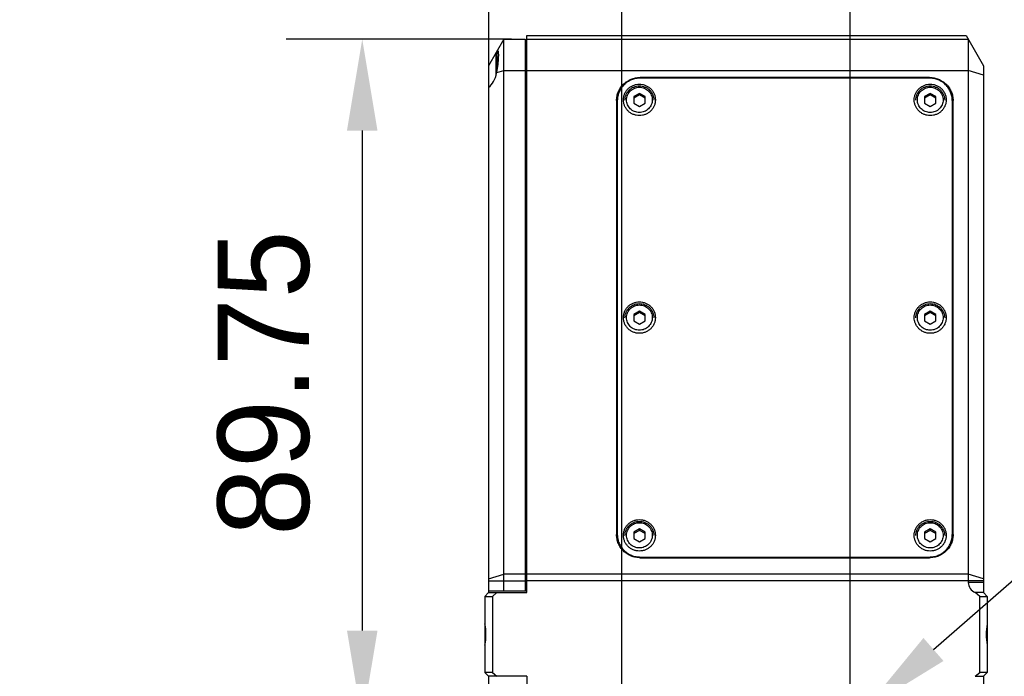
# Model space of a CAD drawing. Header units: millimetres. Extents: x 222 to 446, y -355 to -187.
# Tile 22 of 28: x 345 to 377, y -265 to -243. Entities that reach past the tile are written whole.
import ezdxf

# ---------------------------------------------------------------- set-up
doc = ezdxf.new("R2010")
doc.units = ezdxf.units.MM
doc.header["$LTSCALE"] = 23.1
doc.header["$PDMODE"] = 3
doc.header["$PDSIZE"] = 8
doc.layers.get('0').update_dxf_attribs({"linetype": 'CONTINUOUS'})
doc.layers.get('Defpoints').update_dxf_attribs({"linetype": 'CONTINUOUS'})
doc.layers.add('00_COMPONENTS', color=7, linetype='CONTINUOUS')
doc.layers.add('51__DRAFT_DIMS', color=7, linetype='CONTINUOUS')
doc.styles.get("Standard").update_dxf_attribs({"font": '兰亭黑 GBK.TTF'})
doc.dimstyles.new('DIMSTYLE_2', dxfattribs={"dimtxt": 3, "dimasz": 3, "dimexe": 2.5, "dimexo": 0.5, "dimgap": 0.75, "dimtad": 1, "dimlfac": 4, "dimdsep": 46, "dimtxsty": 'STANDARD', "dimblk": '_FILLED', "dimblk1": '_FILLED', "dimblk2": '_FILLED', "dimcen": 0.09, "dimclrt": 3, "dimazin": 2, "dimtp": 0.3, "dimtm": 0.3, "dimtfac": 1, "dimtofl": 0, "dimtmove": 0, "dimatfit": 3, "dimldrblk": '_FILLED', "dimfxl": 1, "dimtolj": 1, "dimarcsym": 0})
doc.dimstyles.new('DIMSTYLE_4', dxfattribs={"dimtxt": 3, "dimasz": 3, "dimexe": 2.5, "dimexo": 0.5, "dimgap": 0.75, "dimtad": 1, "dimlfac": 4, "dimdsep": 46, "dimtxsty": 'STANDARD', "dimblk": '_FILLED', "dimblk1": '_FILLED', "dimblk2": '_FILLED', "dimcen": 0.09, "dimclrt": 3, "dimazin": 2, "dimtp": 0.2, "dimtm": 0.2, "dimtfac": 1, "dimtofl": 0, "dimtmove": 0, "dimatfit": 3, "dimldrblk": '_FILLED', "dimfxl": 1, "dimtolj": 1, "dimarcsym": 0})
doc.dimstyles.new('DIMSTYLE_5', dxfattribs={"dimtxt": 3, "dimasz": 3, "dimexe": 2.5, "dimexo": 0.5, "dimtad": 1, "dimlfac": 4, "dimdsep": 46, "dimtxsty": 'STANDARD', "dimblk": '_FILLED', "dimblk1": '_FILLED', "dimblk2": '_FILLED', "dimcen": 0.09, "dimclrt": 3, "dimazin": 2, "dimtp": 0.1, "dimtm": 0.1, "dimtfac": 1, "dimtofl": 0, "dimtmove": 0, "dimatfit": 1, "dimldrblk": '_FILLED', "dimfxl": 1, "dimtolj": 1, "dimarcsym": 0})

# ---------------------------------------------------------------- blocks, each defined once
blk = doc.blocks.new('_FILLED')
at = {"color": 0, "linetype": 'ByBlock'}
blk.add_solid([(0, 0), (-1, 0.167), (-1, -0.167)], dxfattribs=at)
blk = doc.blocks.new('*D18')
at = {"layer": '51__DRAFT_DIMS', "color": 0, "lineweight": -2}
for p, q in [((364.788, -265.761), (364.788, -231.463)), ((372.288, -265.761), (372.288, -231.463)), ((367.788, -233.963), (369.288, -233.963))]:
    blk.add_line(p, q, dxfattribs=at)
at = {"layer": 'Defpoints', "color": 0}
for p in [(372.288, -233.963), (364.788, -266.261), (372.288, -266.261)]:
    blk.add_point(p, dxfattribs=at)
at = {"layer": '51__DRAFT_DIMS', "color": 0, "linetype": 'ByBlock', "lineweight": -2, "xscale": 3, "yscale": 3, "zscale": 3, "rotation": 180}
blk.add_blockref('_FILLED', (364.788, -233.963), dxfattribs=at)
at = {"layer": '51__DRAFT_DIMS', "color": 0, "linetype": 'ByBlock', "lineweight": -2, "xscale": 3, "yscale": 3, "zscale": 3}
blk.add_blockref('_FILLED', (372.288, -233.963), dxfattribs=at)
at = {"layer": '51__DRAFT_DIMS', "color": 3, "insert": (368.529, -229.213), "char_height": 3, "attachment_point": 2, "line_spacing_factor": 0.9}
blk.add_mtext('\\A1;30', dxfattribs=at)
blk = doc.blocks.new('*D19')
at = {"layer": '51__DRAFT_DIMS', "color": 0, "lineweight": -2}
for p, q in [((361.163, -243.824), (353.761, -243.824)), ((356.261, -246.824), (356.261, -263.261)), ((364.288, -266.261), (353.761, -266.261))]:
    blk.add_line(p, q, dxfattribs=at)
at = {"layer": 'Defpoints', "color": 0}
for p in [(361.663, -243.824), (356.261, -266.261), (364.788, -266.261)]:
    blk.add_point(p, dxfattribs=at)
at = {"layer": '51__DRAFT_DIMS', "color": 0, "linetype": 'ByBlock', "lineweight": -2, "xscale": 3, "yscale": 3, "zscale": 3}
for p, rotation in [((356.261, -243.824), 90), ((356.261, -266.261), 270)]:
    blk.add_blockref('_FILLED', p, dxfattribs=dict(at, rotation=rotation))
at = {"layer": '51__DRAFT_DIMS', "color": 3, "insert": (351.511, -255.125), "char_height": 3, "attachment_point": 2, "rotation": 90, "line_spacing_factor": 0.9}
blk.add_mtext('\\A1;89.75', dxfattribs=at)
blk = doc.blocks.new('*D20')
at = {"layer": '51__DRAFT_DIMS', "color": 0, "lineweight": -2}
for p, q in [((360.413, -244.904), (360.413, -237.313)), ((364.788, -265.761), (364.788, -237.313)), ((357.413, -239.813), (345.012, -239.813)), ((367.788, -239.813), (370.788, -239.813))]:
    blk.add_line(p, q, dxfattribs=at)
at = {"layer": 'Defpoints', "color": 0}
for p in [(364.788, -239.813), (360.413, -245.404), (364.788, -266.261)]:
    blk.add_point(p, dxfattribs=at)
at = {"layer": '51__DRAFT_DIMS', "color": 0, "linetype": 'ByBlock', "lineweight": -2, "xscale": 3, "yscale": 3, "zscale": 3}
blk.add_blockref('_FILLED', (360.413, -239.813), dxfattribs=at)
at = {"layer": '51__DRAFT_DIMS', "color": 0, "linetype": 'ByBlock', "lineweight": -2, "xscale": 3, "yscale": 3, "zscale": 3, "rotation": 180}
blk.add_blockref('_FILLED', (364.788, -239.813), dxfattribs=at)
at = {"layer": '51__DRAFT_DIMS', "color": 3, "insert": (353.663, -235.063), "char_height": 3, "attachment_point": 3, "line_spacing_factor": 0.9}
blk.add_mtext('\\A1;17.5', dxfattribs=at)
blk = doc.blocks.new('*D24')
at = {"layer": '51__DRAFT_DIMS', "color": 0, "lineweight": -2}
for p in [(375.02, -263.879), (400.027, -260.671)]:
    blk.add_line(p, (378.7, -260.671), dxfattribs=at)
at = {"layer": '51__DRAFT_DIMS', "color": 0}
for p, q in [((372.198, -266.261), (372.378, -266.261)), ((372.288, -266.351), (372.288, -266.171))]:
    blk.add_line(p, q, dxfattribs=at)
at = {"layer": 'Defpoints', "color": 0}
for p in [(372.759, -265.851), (371.817, -266.672)]:
    blk.add_point(p, dxfattribs=at)
at = {"layer": '51__DRAFT_DIMS', "color": 0, "linetype": 'ByBlock', "lineweight": -2, "xscale": 3, "yscale": 3, "zscale": 3, "rotation": 221.0860817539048}
blk.add_blockref('_FILLED', (372.759, -265.851), dxfattribs=at)
at = {"layer": '51__DRAFT_DIMS', "color": 3, "insert": (379.325, -256.046), "char_height": 3, "attachment_point": 1, "line_spacing_factor": 0.9}
blk.add_mtext('\\A1;{4-M5{\\fgdt;x}4.8}', dxfattribs=at)

msp = doc.modelspace()

# ---------------------------------------------------------------- linework, layer by layer
at = {"layer": '00_COMPONENTS', "color": 7}
for p, q in [((361.6629, -262.0114), (361.6629, -243.6989)), ((361.6629, -243.6989), (376.0915, -243.6989)), ((376.0915, -243.6989), (376.6629, -244.6989)), ((360.9129, -243.8239), (360.4129, -244.6989)), ((360.9129, -261.9614), (360.9129, -243.8239)), ((360.9129, -243.8239), (361.6129, -243.8239)), ((361.6129, -243.8239), (361.6129, -261.9614)), ((361.6629, -244.0489), (361.6129, -244.0489)), ((361.6629, -243.8239), (376.1629, -243.8239)), ((376.1629, -243.8239), (376.1629, -261.6795)), ((360.6629, -244.9902), (360.6629, -244.2864)), ((360.6879, -244.2614), (360.7381, -244.2614)), ((360.4129, -244.6989), (360.4129, -262.0114)), ((376.6629, -244.6989), (376.6629, -262.0114)), ((374.8879, -245.0796), (365.3879, -245.0796)), ((374.8879, -245.1042), (365.3879, -245.1042)), ((365.3629, -245.6043), (365.1754, -245.7108)), ((365.3629, -245.654), (365.1754, -245.7605)), ((365.1754, -245.7108), (365.1754, -245.9237)), ((365.3629, -245.6043), (365.3629, -245.654)), ((365.5504, -245.7108), (365.3629, -245.6043)), ((365.5504, -245.7605), (365.3629, -245.654)), ((365.5504, -245.9237), (365.5504, -245.7108)), ((374.9129, -245.6043), (374.7254, -245.7108)), ((374.9129, -245.654), (374.7254, -245.7605)), ((374.7254, -245.7108), (374.7254, -245.9237)), ((374.9129, -245.6043), (374.9129, -245.654)), ((375.1004, -245.7108), (374.9129, -245.6043)), ((375.1004, -245.7605), (374.9129, -245.654)), ((375.1004, -245.9237), (375.1004, -245.7108)), ((364.6129, -245.8418), (364.6129, -260.1031)), ((364.6379, -245.8418), (364.6379, -260.1935)), ((365.1754, -245.9237), (365.3629, -246.0302)), ((365.3629, -246.0302), (365.5504, -245.9237)), ((374.7254, -245.9237), (374.9129, -246.0302)), ((374.9129, -246.0302), (375.1004, -245.9237)), ((375.6379, -245.8418), (375.6379, -260.1935)), ((375.6629, -260.1031), (375.6629, -245.8418)), ((365.3629, -252.7595), (365.1754, -252.866)), ((365.3629, -252.8092), (365.1754, -252.9157)), ((365.3629, -252.7595), (365.3629, -252.8092)), ((365.5504, -252.866), (365.3629, -252.7595)), ((365.5504, -252.9157), (365.3629, -252.8092)), ((374.9129, -252.7595), (374.7254, -252.866)), ((374.9129, -252.8092), (374.7254, -252.9157)), ((374.9129, -252.7595), (374.9129, -252.8092)), ((375.1004, -252.866), (374.9129, -252.7595)), ((375.1004, -252.9157), (374.9129, -252.8092)), ((365.1754, -252.866), (365.1754, -253.079)), ((365.1754, -253.079), (365.3629, -253.1854)), ((365.3629, -253.1854), (365.5504, -253.079)), ((365.5504, -253.079), (365.5504, -252.866)), ((374.7254, -252.866), (374.7254, -253.079)), ((374.7254, -253.079), (374.9129, -253.1854)), ((374.9129, -253.1854), (375.1004, -253.079)), ((375.1004, -253.079), (375.1004, -252.866)), ((365.3629, -259.9148), (365.1754, -260.0213)), ((365.3629, -259.9148), (365.3629, -259.9645)), ((365.5504, -260.0213), (365.3629, -259.9148)), ((374.9129, -259.9148), (374.7254, -260.0213)), ((374.9129, -259.9148), (374.9129, -259.9645)), ((375.1004, -260.0213), (374.9129, -259.9148)), ((365.3629, -259.9645), (365.1754, -260.071)), ((365.1754, -260.0213), (365.1754, -260.2342)), ((365.1754, -260.2342), (365.3629, -260.3407)), ((365.5504, -260.071), (365.3629, -259.9645)), ((365.3629, -260.3407), (365.5504, -260.2342)), ((365.5504, -260.2342), (365.5504, -260.0213)), ((374.9129, -259.9645), (374.7254, -260.071)), ((374.7254, -260.0213), (374.7254, -260.2342)), ((374.7254, -260.2342), (374.9129, -260.3407)), ((375.1004, -260.071), (374.9129, -259.9645)), ((374.9129, -260.3407), (375.1004, -260.2342)), ((375.1004, -260.2342), (375.1004, -260.0213)), ((365.3879, -260.8408), (374.8879, -260.8408)), ((365.3879, -260.8654), (374.8879, -260.8654)), ((360.4129, -262.0114), (360.2879, -262.1364)), ((360.2879, -262.1364), (360.2879, -264.6364)), ((360.2879, -262.1364), (360.5379, -262.1364)), ((361.6629, -261.9614), (360.4129, -261.9614)), ((360.4129, -262.0114), (361.6629, -262.0114)), ((360.6819, -262.0114), (360.5379, -262.1364)), ((360.5379, -262.1364), (360.5379, -264.6364)), ((376.6629, -262.0114), (376.3939, -262.0114)), ((376.5379, -262.1364), (376.3939, -262.0114)), ((376.5379, -262.1364), (376.7879, -262.1364)), ((376.5379, -264.6364), (376.5379, -262.1364)), ((376.7879, -262.1364), (376.6629, -262.0114)), ((376.7879, -262.1364), (376.7879, -264.6364)), ((360.2879, -264.6364), (360.4129, -264.7614)), ((360.5379, -264.6364), (360.2879, -264.6364)), ((360.4129, -264.7614), (360.4129, -265.3991)), ((361.6629, -264.7614), (360.4129, -264.7614)), ((360.5379, -264.6364), (360.6819, -264.7614)), ((361.6629, -264.7614), (361.6629, -287.2614)), ((376.3939, -264.7614), (376.5379, -264.6364)), ((376.3939, -264.7614), (376.6629, -264.7614)), ((376.7879, -264.6364), (376.5379, -264.6364)), ((376.6629, -264.7614), (376.7879, -264.6364)), ((376.6629, -264.7614), (376.6629, -287.2614))]:
    msp.add_line(p, q, dxfattribs=at)
at = {"layer": '00_COMPONENTS', "color": 4}
for p, q in [((360.6879, -244.8698), (360.6879, -244.2614)), ((360.6782, -244.9223), (360.9129, -244.8481)), ((360.9129, -244.8481), (361.6129, -244.8481)), ((361.6629, -244.8887), (361.6129, -244.8887)), ((361.6629, -244.8481), (376.1629, -244.8481)), ((365.3879, -245.0796), (365.3879, -245.1042)), ((374.8879, -245.0796), (374.8879, -245.1042)), ((376.6629, -245.0062), (376.1629, -244.8481)), ((365.3879, -260.8408), (365.3879, -260.8654)), ((374.8879, -260.8408), (374.8879, -260.8654)), ((360.4129, -261.5605), (360.9129, -261.4024)), ((361.6129, -261.4024), (360.9129, -261.4024)), ((361.6629, -261.3711), (361.6129, -261.3711)), ((376.1629, -261.4024), (361.6629, -261.4024)), ((376.6629, -261.5605), (376.1629, -261.4024)), ((360.4129, -261.6283), (361.6129, -261.6283)), ((376.6629, -261.6283), (361.6629, -261.6283)), ((376.6629, -261.6795), (376.1629, -261.6795))]:
    msp.add_line(p, q, dxfattribs=at)
at = {"layer": '00_COMPONENTS', "color": 7}
for centre, radius, start, end in [((360.6879, -244.2864), 0.025, 90, 180), ((365.3638, -245.9323), 0.7509, 160.60927, 179.9933), ((374.912, -245.9323), 0.7509, 0.0067, 19.39073), ((365.3641, -260.1935), 0.7262, 180.00313, 192.64059), ((374.9117, -260.1935), 0.7262, 347.35941, 359.99687)]:
    msp.add_arc(centre, radius, start, end, dxfattribs=at)
for centre, major_axis, ratio, start_param, end_param in [((360.3415, -244.8239), (0.0933, 0.6229), 0.5534584, 3.6073966, 4.6371307), ((376.5948, -261.6795), (0.4319, 0), 0.8682431, 3.1415927, 4.2286525)]:
    msp.add_ellipse(centre, major_axis=major_axis, ratio=ratio, start_param=start_param, end_param=end_param, dxfattribs=at)
for points, knots in [([(360.6782, -244.9223), (360.6867, -244.878), (360.702, -244.7896), (360.7199, -244.6592), (360.7328, -244.5359), (360.7394, -244.4403), (360.7416, -244.3719), (360.7418, -244.3281), (360.7406, -244.2902), (360.7381, -244.2586), (360.7342, -244.2335), (360.7296, -244.2169), (360.7249, -244.2074), (360.7213, -244.2026), (360.7171, -244.1996), (360.714, -244.1989), (360.7126, -244.1989)], [0, 0, 0, 0, 0.1837164, 0.3652453, 0.5362306, 0.6885743, 0.755447, 0.8150458, 0.8667054, 0.9099055, 0.9443199, 0.9699351, 0.9796334, 0.9875198, 0.994047, 1, 1, 1, 1]), ([(360.7126, -244.1989), (360.71, -244.1989), (360.7039, -244.2012), (360.6958, -244.2086), (360.6869, -244.2201), (360.6812, -244.2294), (360.6782, -244.2347)], [0, 0, 0, 0, 0.152501, 0.3611301, 0.6420355, 1, 1, 1, 1]), ([(364.6129, -245.8418), (364.6129, -245.792), (364.6229, -245.692), (364.6673, -245.5481), (364.7395, -245.4154), (364.8365, -245.2992), (364.9547, -245.2038), (365.0896, -245.133), (365.2358, -245.0894), (365.3373, -245.0796), (365.3879, -245.0796)], [0, 0, 0, 0, 0.1239807, 0.2481174, 0.372542, 0.4973416, 0.6225459, 0.748123, 0.8739846, 1, 1, 1, 1]), ([(374.8879, -245.0796), (374.9385, -245.0796), (375.04, -245.0894), (375.1862, -245.133), (375.3211, -245.2038), (375.4393, -245.2992), (375.5363, -245.4154), (375.6085, -245.5481), (375.6529, -245.692), (375.6629, -245.792), (375.6629, -245.8418)], [0, 0, 0, 0, 0.1260154, 0.251877, 0.3774541, 0.5026584, 0.627458, 0.7518826, 0.8760193, 1, 1, 1, 1]), ([(365.3879, -245.1042), (365.3389, -245.1042), (365.2407, -245.1137), (365.0992, -245.1559), (364.9687, -245.2244), (364.8543, -245.3167), (364.7604, -245.4292), (364.6906, -245.5576), (364.6476, -245.6969), (364.6379, -245.7936), (364.6379, -245.8418)], [0, 0, 0, 0, 0.1260152, 0.251877, 0.3774541, 0.5026584, 0.627458, 0.7518826, 0.8760195, 1, 1, 1, 1]), ([(365.3629, -246.3336), (365.3286, -246.3336), (365.2599, -246.3269), (365.1608, -246.2974), (365.0695, -246.2494), (364.9894, -246.1848), (364.9237, -246.1061), (364.8748, -246.0162), (364.8447, -245.9187), (364.8345, -245.8172), (364.8447, -245.7158), (364.8748, -245.6182), (364.9237, -245.5284), (364.9894, -245.4496), (365.0695, -245.385), (365.1608, -245.3371), (365.2599, -245.3075), (365.3286, -245.3009), (365.3629, -245.3009)], [0, 0, 0, 0, 0.0630076, 0.1259385, 0.188727, 0.2513292, 0.313729, 0.3759413, 0.4380097, 0.5, 0.5619903, 0.6240587, 0.686271, 0.7486708, 0.811273, 0.8740615, 0.9369924, 1, 1, 1, 1]), ([(364.8879, -245.8268), (364.8879, -245.7962), (364.894, -245.7348), (364.9213, -245.6463), (364.9656, -245.5648), (365.0251, -245.4935), (365.0976, -245.435), (365.1802, -245.3915), (365.2698, -245.3648), (365.3629, -245.3557), (365.456, -245.3648), (365.5456, -245.3915), (365.6282, -245.435), (365.7007, -245.4935), (365.7602, -245.5648), (365.8045, -245.6463), (365.8318, -245.7348), (365.8379, -245.7962), (365.8379, -245.8268)], [0, 0, 0, 0, 0.0621014, 0.1242602, 0.1865337, 0.2489541, 0.3115338, 0.3742606, 0.4371, 0.5000002, 0.5629004, 0.6257397, 0.6884664, 0.7510461, 0.8134665, 0.8757399, 0.9378987, 1, 1, 1, 1]), ([(365.3629, -245.3009), (365.3972, -245.3009), (365.4659, -245.3075), (365.565, -245.3371), (365.6563, -245.385), (365.7364, -245.4496), (365.8021, -245.5284), (365.851, -245.6182), (365.8811, -245.7158), (365.8913, -245.8172), (365.8811, -245.9187), (365.851, -246.0162), (365.8021, -246.1061), (365.7364, -246.1848), (365.6563, -246.2494), (365.565, -246.2974), (365.4659, -246.3269), (365.3972, -246.3336), (365.3629, -246.3336)], [0, 0, 0, 0, 0.0630076, 0.1259385, 0.188727, 0.2513292, 0.313729, 0.3759413, 0.4380097, 0.5, 0.5619903, 0.6240587, 0.686271, 0.7486708, 0.811273, 0.8740615, 0.9369924, 1, 1, 1, 1]), ([(374.9129, -246.3336), (374.8786, -246.3336), (374.8099, -246.3269), (374.7108, -246.2974), (374.6195, -246.2494), (374.5394, -246.1848), (374.4737, -246.1061), (374.4248, -246.0162), (374.3947, -245.9187), (374.3845, -245.8172), (374.3947, -245.7158), (374.4248, -245.6182), (374.4737, -245.5284), (374.5394, -245.4496), (374.6195, -245.385), (374.7108, -245.3371), (374.8099, -245.3075), (374.8786, -245.3009), (374.9129, -245.3009)], [0, 0, 0, 0, 0.0630076, 0.1259385, 0.188727, 0.2513292, 0.313729, 0.3759413, 0.4380097, 0.5, 0.5619903, 0.6240587, 0.686271, 0.7486708, 0.811273, 0.8740615, 0.9369924, 1, 1, 1, 1]), ([(374.4379, -245.8268), (374.4379, -245.7962), (374.444, -245.7348), (374.4713, -245.6463), (374.5156, -245.5648), (374.5751, -245.4935), (374.6476, -245.435), (374.7302, -245.3915), (374.8198, -245.3648), (374.9129, -245.3557), (375.006, -245.3648), (375.0956, -245.3915), (375.1782, -245.435), (375.2507, -245.4935), (375.3102, -245.5648), (375.3545, -245.6463), (375.3818, -245.7348), (375.3879, -245.7962), (375.3879, -245.8268)], [0, 0, 0, 0, 0.0621014, 0.1242602, 0.1865337, 0.2489541, 0.3115338, 0.3742606, 0.4371, 0.5000002, 0.5629004, 0.6257397, 0.6884664, 0.7510461, 0.8134665, 0.8757399, 0.9378987, 1, 1, 1, 1]), ([(375.6379, -245.8418), (375.6379, -245.7936), (375.6282, -245.6969), (375.5852, -245.5576), (375.5154, -245.4292), (375.4215, -245.3167), (375.3071, -245.2244), (375.1766, -245.1559), (375.0351, -245.1137), (374.9369, -245.1042), (374.8879, -245.1042)], [0, 0, 0, 0, 0.1239805, 0.2481174, 0.372542, 0.4973416, 0.6225459, 0.748123, 0.8739848, 1, 1, 1, 1]), ([(374.9129, -245.3009), (374.9472, -245.3009), (375.0159, -245.3075), (375.115, -245.3371), (375.2063, -245.385), (375.2864, -245.4496), (375.3521, -245.5284), (375.401, -245.6182), (375.4311, -245.7158), (375.4413, -245.8172), (375.4311, -245.9187), (375.401, -246.0162), (375.3521, -246.1061), (375.2864, -246.1848), (375.2063, -246.2494), (375.115, -246.2974), (375.0159, -246.3269), (374.9472, -246.3336), (374.9129, -246.3336)], [0, 0, 0, 0, 0.0630076, 0.1259385, 0.188727, 0.2513292, 0.313729, 0.3759413, 0.4380097, 0.5, 0.5619903, 0.6240587, 0.686271, 0.7486708, 0.811273, 0.8740615, 0.9369924, 1, 1, 1, 1]), ([(365.3629, -253.4888), (365.3286, -253.4888), (365.2599, -253.4822), (365.1608, -253.4527), (365.0695, -253.4047), (364.9894, -253.3401), (364.9237, -253.2613), (364.8748, -253.1715), (364.8447, -253.0739), (364.8345, -252.9725), (364.8447, -252.871), (364.8748, -252.7735), (364.9237, -252.6836), (364.9894, -252.6049), (365.0695, -252.5403), (365.1608, -252.4923), (365.2599, -252.4628), (365.3286, -252.4561), (365.3629, -252.4561)], [0, 0, 0, 0, 0.0630076, 0.1259385, 0.188727, 0.2513292, 0.313729, 0.3759413, 0.4380097, 0.5, 0.5619903, 0.6240587, 0.686271, 0.7486708, 0.811273, 0.8740615, 0.9369924, 1, 1, 1, 1]), ([(364.8879, -252.9821), (364.8879, -252.9515), (364.894, -252.89), (364.9213, -252.8016), (364.9656, -252.7201), (365.0251, -252.6487), (365.0976, -252.5902), (365.1802, -252.5468), (365.2698, -252.52), (365.3629, -252.511), (365.456, -252.52), (365.5456, -252.5468), (365.6282, -252.5902), (365.7007, -252.6487), (365.7602, -252.7201), (365.8045, -252.8016), (365.8318, -252.89), (365.8379, -252.9515), (365.8379, -252.9821)], [0, 0, 0, 0, 0.0621014, 0.1242602, 0.1865337, 0.2489541, 0.3115338, 0.3742606, 0.4371, 0.5000002, 0.5629004, 0.6257397, 0.6884664, 0.7510461, 0.8134665, 0.8757399, 0.9378987, 1, 1, 1, 1]), ([(365.3629, -252.4561), (365.3972, -252.4561), (365.4659, -252.4628), (365.565, -252.4923), (365.6563, -252.5403), (365.7364, -252.6049), (365.8021, -252.6836), (365.851, -252.7735), (365.8811, -252.871), (365.8913, -252.9725), (365.8811, -253.0739), (365.851, -253.1715), (365.8021, -253.2613), (365.7364, -253.3401), (365.6563, -253.4047), (365.565, -253.4527), (365.4659, -253.4822), (365.3972, -253.4888), (365.3629, -253.4888)], [0, 0, 0, 0, 0.0630076, 0.1259385, 0.188727, 0.2513292, 0.313729, 0.3759413, 0.4380097, 0.5, 0.5619903, 0.6240587, 0.686271, 0.7486708, 0.811273, 0.8740615, 0.9369924, 1, 1, 1, 1]), ([(374.9129, -253.4888), (374.8786, -253.4888), (374.8099, -253.4822), (374.7108, -253.4527), (374.6195, -253.4047), (374.5394, -253.3401), (374.4737, -253.2613), (374.4248, -253.1715), (374.3947, -253.0739), (374.3845, -252.9725), (374.3947, -252.871), (374.4248, -252.7735), (374.4737, -252.6836), (374.5394, -252.6049), (374.6195, -252.5403), (374.7108, -252.4923), (374.8099, -252.4628), (374.8786, -252.4561), (374.9129, -252.4561)], [0, 0, 0, 0, 0.0630076, 0.1259385, 0.188727, 0.2513292, 0.313729, 0.3759413, 0.4380097, 0.5, 0.5619903, 0.6240587, 0.686271, 0.7486708, 0.811273, 0.8740615, 0.9369924, 1, 1, 1, 1]), ([(374.4379, -252.9821), (374.4379, -252.9515), (374.444, -252.89), (374.4713, -252.8016), (374.5156, -252.7201), (374.5751, -252.6487), (374.6476, -252.5902), (374.7302, -252.5468), (374.8198, -252.52), (374.9129, -252.511), (375.006, -252.52), (375.0956, -252.5468), (375.1782, -252.5902), (375.2507, -252.6487), (375.3102, -252.7201), (375.3545, -252.8016), (375.3818, -252.89), (375.3879, -252.9515), (375.3879, -252.9821)], [0, 0, 0, 0, 0.0621014, 0.1242602, 0.1865337, 0.2489541, 0.3115338, 0.3742606, 0.4371, 0.5000002, 0.5629004, 0.6257397, 0.6884664, 0.7510461, 0.8134665, 0.8757399, 0.9378987, 1, 1, 1, 1]), ([(374.9129, -252.4561), (374.9472, -252.4561), (375.0159, -252.4628), (375.115, -252.4923), (375.2063, -252.5403), (375.2864, -252.6049), (375.3521, -252.6836), (375.401, -252.7735), (375.4311, -252.871), (375.4413, -252.9725), (375.4311, -253.0739), (375.401, -253.1715), (375.3521, -253.2613), (375.2864, -253.3401), (375.2063, -253.4047), (375.115, -253.4527), (375.0159, -253.4822), (374.9472, -253.4888), (374.9129, -253.4888)], [0, 0, 0, 0, 0.0630076, 0.1259385, 0.188727, 0.2513292, 0.313729, 0.3759413, 0.4380097, 0.5, 0.5619903, 0.6240587, 0.686271, 0.7486708, 0.811273, 0.8740615, 0.9369924, 1, 1, 1, 1]), ([(365.3629, -260.6441), (365.3286, -260.6441), (365.2599, -260.6374), (365.1608, -260.6079), (365.0695, -260.5599), (364.9894, -260.4953), (364.9237, -260.4166), (364.8748, -260.3267), (364.8447, -260.2292), (364.8345, -260.1277), (364.8447, -260.0263), (364.8748, -259.9288), (364.9237, -259.8389), (364.9894, -259.7601), (365.0695, -259.6956), (365.1608, -259.6476), (365.2599, -259.618), (365.3286, -259.6114), (365.3629, -259.6114)], [0, 0, 0, 0, 0.0630076, 0.1259385, 0.188727, 0.2513292, 0.313729, 0.3759413, 0.4380097, 0.5, 0.5619903, 0.6240587, 0.686271, 0.7486708, 0.811273, 0.8740615, 0.9369924, 1, 1, 1, 1]), ([(365.3629, -259.6114), (365.3972, -259.6114), (365.4659, -259.618), (365.565, -259.6476), (365.6563, -259.6956), (365.7364, -259.7601), (365.8021, -259.8389), (365.851, -259.9288), (365.8811, -260.0263), (365.8913, -260.1277), (365.8811, -260.2292), (365.851, -260.3267), (365.8021, -260.4166), (365.7364, -260.4953), (365.6563, -260.5599), (365.565, -260.6079), (365.4659, -260.6374), (365.3972, -260.6441), (365.3629, -260.6441)], [0, 0, 0, 0, 0.0630076, 0.1259385, 0.188727, 0.2513292, 0.313729, 0.3759413, 0.4380097, 0.5, 0.5619903, 0.6240587, 0.686271, 0.7486708, 0.811273, 0.8740615, 0.9369924, 1, 1, 1, 1]), ([(374.9129, -260.6441), (374.8786, -260.6441), (374.8099, -260.6374), (374.7108, -260.6079), (374.6195, -260.5599), (374.5394, -260.4953), (374.4737, -260.4166), (374.4248, -260.3267), (374.3947, -260.2292), (374.3845, -260.1277), (374.3947, -260.0263), (374.4248, -259.9288), (374.4737, -259.8389), (374.5394, -259.7601), (374.6195, -259.6956), (374.7108, -259.6476), (374.8099, -259.618), (374.8786, -259.6114), (374.9129, -259.6114)], [0, 0, 0, 0, 0.0630076, 0.1259385, 0.188727, 0.2513292, 0.313729, 0.3759413, 0.4380097, 0.5, 0.5619903, 0.6240587, 0.686271, 0.7486708, 0.811273, 0.8740615, 0.9369924, 1, 1, 1, 1]), ([(374.9129, -259.6114), (374.9472, -259.6114), (375.0159, -259.618), (375.115, -259.6476), (375.2063, -259.6956), (375.2864, -259.7601), (375.3521, -259.8389), (375.401, -259.9288), (375.4311, -260.0263), (375.4413, -260.1277), (375.4311, -260.2292), (375.401, -260.3267), (375.3521, -260.4166), (375.2864, -260.4953), (375.2063, -260.5599), (375.115, -260.6079), (375.0159, -260.6374), (374.9472, -260.6441), (374.9129, -260.6441)], [0, 0, 0, 0, 0.0630076, 0.1259385, 0.188727, 0.2513292, 0.313729, 0.3759413, 0.4380097, 0.5, 0.5619903, 0.6240587, 0.686271, 0.7486708, 0.811273, 0.8740615, 0.9369924, 1, 1, 1, 1]), ([(364.8879, -260.1373), (364.8879, -260.1067), (364.894, -260.0453), (364.9213, -259.9568), (364.9656, -259.8754), (365.0251, -259.804), (365.0976, -259.7455), (365.1802, -259.702), (365.2698, -259.6753), (365.3629, -259.6663), (365.456, -259.6753), (365.5456, -259.702), (365.6282, -259.7455), (365.7007, -259.804), (365.7602, -259.8754), (365.8045, -259.9568), (365.8318, -260.0453), (365.8379, -260.1067), (365.8379, -260.1373)], [0, 0, 0, 0, 0.0621014, 0.1242602, 0.1865337, 0.2489541, 0.3115338, 0.3742606, 0.4371, 0.5000002, 0.5629004, 0.6257397, 0.6884664, 0.7510461, 0.8134665, 0.8757399, 0.9378987, 1, 1, 1, 1]), ([(374.4379, -260.1373), (374.4379, -260.1067), (374.444, -260.0453), (374.4713, -259.9568), (374.5156, -259.8754), (374.5751, -259.804), (374.6476, -259.7455), (374.7302, -259.702), (374.8198, -259.6753), (374.9129, -259.6663), (375.006, -259.6753), (375.0956, -259.702), (375.1782, -259.7455), (375.2507, -259.804), (375.3102, -259.8754), (375.3545, -259.9568), (375.3818, -260.0453), (375.3879, -260.1067), (375.3879, -260.1373)], [0, 0, 0, 0, 0.0621014, 0.1242602, 0.1865337, 0.2489541, 0.3115338, 0.3742606, 0.4371, 0.5000002, 0.5629004, 0.6257397, 0.6884664, 0.7510461, 0.8134665, 0.8757399, 0.9378987, 1, 1, 1, 1]), ([(365.3879, -260.8654), (365.3373, -260.8654), (365.2358, -260.8556), (365.0896, -260.812), (364.9547, -260.7411), (364.8365, -260.6458), (364.7395, -260.5296), (364.6673, -260.3969), (364.6229, -260.2529), (364.6129, -260.153), (364.6129, -260.1031)], [0, 0, 0, 0, 0.1260154, 0.251877, 0.3774541, 0.5026584, 0.627458, 0.7518826, 0.8760193, 1, 1, 1, 1]), ([(364.6379, -260.1031), (364.6379, -260.1514), (364.6476, -260.2481), (364.6906, -260.3874), (364.7604, -260.5158), (364.8543, -260.6283), (364.9687, -260.7206), (365.0992, -260.7891), (365.2407, -260.8313), (365.3389, -260.8408), (365.3879, -260.8408)], [0, 0, 0, 0, 0.1239805, 0.2481174, 0.372542, 0.4973416, 0.6225459, 0.748123, 0.8739848, 1, 1, 1, 1]), ([(374.8879, -260.8408), (374.9369, -260.8408), (375.0351, -260.8313), (375.1766, -260.7891), (375.3071, -260.7206), (375.4215, -260.6283), (375.5154, -260.5158), (375.5852, -260.3874), (375.6282, -260.2481), (375.6379, -260.1514), (375.6379, -260.1031)], [0, 0, 0, 0, 0.1260152, 0.251877, 0.3774541, 0.5026584, 0.627458, 0.7518826, 0.8760195, 1, 1, 1, 1]), ([(375.6629, -260.1031), (375.6629, -260.153), (375.6529, -260.2529), (375.6085, -260.3969), (375.5363, -260.5296), (375.4393, -260.6458), (375.3211, -260.7411), (375.1862, -260.812), (375.04, -260.8556), (374.9385, -260.8654), (374.8879, -260.8654)], [0, 0, 0, 0, 0.1239807, 0.2481174, 0.372542, 0.4973416, 0.6225459, 0.748123, 0.8739846, 1, 1, 1, 1])]:
    msp.add_open_spline(points, degree=3, knots=knots, dxfattribs=at)
at = {"layer": '00_COMPONENTS', "color": 4}
for points in [[(364.9409, -245.8172), (364.9409, -245.7901), (364.9464, -245.7357), (364.9706, -245.6573), (365.0099, -245.5851), (365.0627, -245.5218), (365.1271, -245.4699), (365.2005, -245.4313), (365.2801, -245.4076), (365.3629, -245.3995), (365.4457, -245.4076), (365.5253, -245.4313), (365.5987, -245.4699), (365.6631, -245.5218), (365.7159, -245.5851), (365.7552, -245.6573), (365.7794, -245.7357), (365.7849, -245.7901), (365.7849, -245.8172)], [(374.4909, -245.8172), (374.4909, -245.7901), (374.4964, -245.7357), (374.5206, -245.6573), (374.5599, -245.5851), (374.6127, -245.5218), (374.6771, -245.4699), (374.7505, -245.4313), (374.8301, -245.4076), (374.9129, -245.3995), (374.9957, -245.4076), (375.0753, -245.4313), (375.1487, -245.4699), (375.2131, -245.5218), (375.2659, -245.5851), (375.3052, -245.6573), (375.3294, -245.7357), (375.3349, -245.7901), (375.3349, -245.8172)], [(365.7849, -245.8172), (365.7849, -245.8444), (365.7794, -245.8988), (365.7552, -245.9772), (365.7159, -246.0494), (365.6631, -246.1127), (365.5987, -246.1646), (365.5253, -246.2032), (365.4457, -246.2269), (365.3629, -246.2349), (365.2801, -246.2269), (365.2005, -246.2032), (365.1271, -246.1646), (365.0627, -246.1127), (365.0099, -246.0494), (364.9706, -245.9772), (364.9464, -245.8988), (364.9409, -245.8444), (364.9409, -245.8172)], [(375.3349, -245.8172), (375.3349, -245.8444), (375.3294, -245.8988), (375.3052, -245.9772), (375.2659, -246.0494), (375.2131, -246.1127), (375.1487, -246.1646), (375.0753, -246.2032), (374.9957, -246.2269), (374.9129, -246.2349), (374.8301, -246.2269), (374.7505, -246.2032), (374.6771, -246.1646), (374.6127, -246.1127), (374.5599, -246.0494), (374.5206, -245.9772), (374.4964, -245.8988), (374.4909, -245.8444), (374.4909, -245.8172)], [(364.9409, -252.9725), (364.9409, -252.9454), (364.9464, -252.8909), (364.9706, -252.8126), (365.0099, -252.7403), (365.0627, -252.677), (365.1271, -252.6251), (365.2005, -252.5865), (365.2801, -252.5628), (365.3629, -252.5548), (365.4457, -252.5628), (365.5253, -252.5865), (365.5987, -252.6251), (365.6631, -252.677), (365.7159, -252.7403), (365.7552, -252.8126), (365.7794, -252.8909), (365.7849, -252.9454), (365.7849, -252.9725)], [(374.4909, -252.9725), (374.4909, -252.9454), (374.4964, -252.8909), (374.5206, -252.8126), (374.5599, -252.7403), (374.6127, -252.677), (374.6771, -252.6251), (374.7505, -252.5865), (374.8301, -252.5628), (374.9129, -252.5548), (374.9957, -252.5628), (375.0753, -252.5865), (375.1487, -252.6251), (375.2131, -252.677), (375.2659, -252.7403), (375.3052, -252.8126), (375.3294, -252.8909), (375.3349, -252.9454), (375.3349, -252.9725)], [(365.7849, -252.9725), (365.7849, -252.9996), (365.7794, -253.054), (365.7552, -253.1324), (365.7159, -253.2047), (365.6631, -253.2679), (365.5987, -253.3199), (365.5253, -253.3584), (365.4457, -253.3822), (365.3629, -253.3902), (365.2801, -253.3822), (365.2005, -253.3584), (365.1271, -253.3199), (365.0627, -253.2679), (365.0099, -253.2047), (364.9706, -253.1324), (364.9464, -253.054), (364.9409, -252.9996), (364.9409, -252.9725)], [(375.3349, -252.9725), (375.3349, -252.9996), (375.3294, -253.054), (375.3052, -253.1324), (375.2659, -253.2047), (375.2131, -253.2679), (375.1487, -253.3199), (375.0753, -253.3584), (374.9957, -253.3822), (374.9129, -253.3902), (374.8301, -253.3822), (374.7505, -253.3584), (374.6771, -253.3199), (374.6127, -253.2679), (374.5599, -253.2047), (374.5206, -253.1324), (374.4964, -253.054), (374.4909, -252.9996), (374.4909, -252.9725)], [(364.9409, -260.1277), (364.9409, -260.1006), (364.9464, -260.0462), (364.9706, -259.9678), (365.0099, -259.8956), (365.0627, -259.8323), (365.1271, -259.7804), (365.2005, -259.7418), (365.2801, -259.7181), (365.3629, -259.71), (365.4457, -259.7181), (365.5253, -259.7418), (365.5987, -259.7804), (365.6631, -259.8323), (365.7159, -259.8956), (365.7552, -259.9678), (365.7794, -260.0462), (365.7849, -260.1006), (365.7849, -260.1277)], [(374.4909, -260.1277), (374.4909, -260.1006), (374.4964, -260.0462), (374.5206, -259.9678), (374.5599, -259.8956), (374.6127, -259.8323), (374.6771, -259.7804), (374.7505, -259.7418), (374.8301, -259.7181), (374.9129, -259.71), (374.9957, -259.7181), (375.0753, -259.7418), (375.1487, -259.7804), (375.2131, -259.8323), (375.2659, -259.8956), (375.3052, -259.9678), (375.3294, -260.0462), (375.3349, -260.1006), (375.3349, -260.1277)], [(365.7849, -260.1277), (365.7849, -260.1549), (365.7794, -260.2093), (365.7552, -260.2877), (365.7159, -260.3599), (365.6631, -260.4232), (365.5987, -260.4751), (365.5253, -260.5137), (365.4457, -260.5374), (365.3629, -260.5454), (365.2801, -260.5374), (365.2005, -260.5137), (365.1271, -260.4751), (365.0627, -260.4232), (365.0099, -260.3599), (364.9706, -260.2877), (364.9464, -260.2093), (364.9409, -260.1549), (364.9409, -260.1277)], [(375.3349, -260.1277), (375.3349, -260.1549), (375.3294, -260.2093), (375.3052, -260.2877), (375.2659, -260.3599), (375.2131, -260.4232), (375.1487, -260.4751), (375.0753, -260.5137), (374.9957, -260.5374), (374.9129, -260.5454), (374.8301, -260.5374), (374.7505, -260.5137), (374.6771, -260.4751), (374.6127, -260.4232), (374.5599, -260.3599), (374.5206, -260.2877), (374.4964, -260.2093), (374.4909, -260.1549), (374.4909, -260.1277)]]:
    msp.add_open_spline(points, degree=3, knots=[0, 0, 0, 0, 0.0619923, 0.1240584, 0.186271, 0.2486708, 0.311273, 0.3740615, 0.4369923, 0.5, 0.5630077, 0.6259385, 0.688727, 0.7513292, 0.813729, 0.8759416, 0.9380077, 1, 1, 1, 1], dxfattribs=at)
at = {"layer": '00_COMPONENTS', "color": 7}
for points in [[(360.2879, -263.7344), (360.3121, -263.6204), (360.3351, -263.3864), (360.3121, -263.1525), (360.2879, -263.0385)], [(376.7879, -263.0385), (376.7637, -263.1525), (376.7407, -263.3864), (376.7637, -263.6204), (376.7879, -263.7344)]]:
    msp.add_open_spline(points, degree=3, dxfattribs=at)

# ---------------------------------------------------------------- dimensions: what is measured, and where the dimension line sits
at = {"layer": '51__DRAFT_DIMS', "color": 4}
for base, p1, p2, picture, middle in [((372.2879, -233.9631), (364.7879, -266.2614), (372.2879, -266.2614), '*D18', (368.5291, -233.9631)), ((364.7879, -239.8126), (360.4129, -245.4036), (364.7879, -266.2614), '*D20', (349.7126, -239.8126))]:
    dim = msp.add_linear_dim(base=base, p1=p1, p2=p2, dimstyle='DIMSTYLE_4', dxfattribs=at)
    dim.commit()
    dim.dimension.update_dxf_attribs({"geometry": picture, "text_midpoint": middle, "dimtype": 160})
dim = msp.add_linear_dim(base=(356.2609, -266.2614), p1=(361.6629, -243.8239), p2=(364.7879, -266.2614), angle=270, dimstyle='DIMSTYLE_2', dxfattribs=at)
dim.commit()
dim.dimension.update_dxf_attribs({"geometry": '*D19', "text_midpoint": (356.2609, -255.1247), "dimtype": 160})
dim = msp.add_diameter_dim_2p(p1=(371.8168, -266.6722), p2=(372.759, -265.8507), text='{4-M5{\\fgdt;x}4.8}', dimstyle='DIMSTYLE_5', override={"dimtih": 1, "dimtoh": 1, "dimpost": '<>'}, dxfattribs=at)
dim.commit()
dim.dimension.update_dxf_attribs({"geometry": '*D24', "text_midpoint": (389.6756, -260.6709), "dimtype": 163})

doc.saveas('drawing.dxf')
